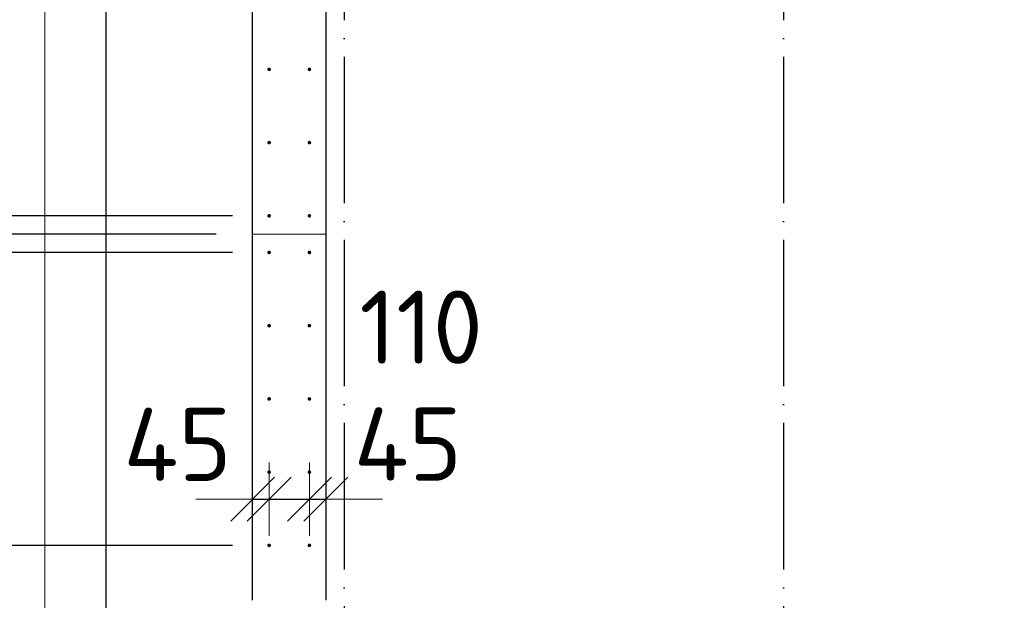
# Model space of a CAD drawing. Header units: millimetres. Extents: x 76517 to 124446, y -73423 to -21861.
# Tile 26 of 117: x 79113 to 81804, y -51400 to -49814. Entities that reach past the tile are written whole.
import ezdxf

# ---------------------------------------------------------------- set-up
doc = ezdxf.new("R2010")
doc.units = ezdxf.units.MM
doc.header["$PDMODE"] = 65
for name, pattern in [('______11', [500, 400, -50, 0, -50]), ('______2', [270, 200, -70]), ('______5', [1100, 800, -100, 100, -100])]:
    doc.linetypes.add(name, pattern=pattern)
for name, color, linetype, lineweight in [('Standard', 7, 'Continuous', 25), ('Арм.стержн. Выпуски', 180, 'Continuous', 35), ('Размерная линия_ общее', 7, 'Continuous', 13), ('Размерная линия_ общее_1', 7, 'Continuous', 13), ('Стена_ общее', 7, 'Continuous', 35), ('Фундамент_ общее', 7, 'Continuous', 35)]:
    doc.layers.add(name, color=color, linetype=linetype, lineweight=lineweight)
doc.layers.add('Осевая линия_ общее', color=7, linetype='______5', lineweight=13, true_color=0xa0a0a0)
doc.styles.add('ISOCPEUR', font='ISOCPEUR')
doc.dimstyles.new('DIMSTYLE_10', dxfattribs={"dimtxt": 200, "dimasz": 200, "dimexe": 0, "dimexo": 0, "dimgap": 100, "dimtad": 2, "dimdec": 0, "dimrnd": 5, "dimzin": 12, "dimdsep": 46, "dimtxsty": 'ISOCPEUR', "dimblk1": 'ALL_ML_STRICH', "dimblk2": 'ALL_ML_STRICH', "dimsah": 1, "dimcen": 0, "dimclrd": 7, "dimclre": 256, "dimclrt": 7, "dimadec": 0, "dimazin": 0, "dimtfac": 1, "dimtdec": 0, "dimtix": 1, "dimtmove": 2, "dimatfit": 3, "dimfxl": 0, "dimtvp": 1.2, "dimtzin": 0, "dimlwd": 0, "dimlwe": -3, "dimarcsym": 0})
doc.dimstyles.new('DIMSTYLE_27', dxfattribs={"dimtxt": 220, "dimasz": 250, "dimexe": 0, "dimexo": 0, "dimgap": 110, "dimtad": 0, "dimdec": 0, "dimrnd": 5, "dimzin": 12, "dimdsep": 46, "dimtxsty": 'ISOCPEUR', "dimblk1": 'ALL_ML_STRICH', "dimblk2": 'ALL_ML_STRICH', "dimsah": 1, "dimcen": 0, "dimclrd": 7, "dimclre": 256, "dimclrt": 7, "dimadec": 0, "dimazin": 0, "dimtfac": 1, "dimtdec": 0, "dimtix": 1, "dimtmove": 2, "dimatfit": 3, "dimfxl": 0, "dimtvp": 1.2, "dimtzin": 0, "dimlwd": 0, "dimlwe": -3, "dimarcsym": 0})
doc.dimstyles.new('DIMSTYLE_28', dxfattribs={"dimtxt": 220, "dimasz": 250, "dimexe": 0, "dimexo": 0, "dimgap": 110, "dimtad": 2, "dimdec": 0, "dimrnd": 5, "dimzin": 12, "dimdsep": 46, "dimtxsty": 'ISOCPEUR', "dimblk1": 'ALL_ML_STRICH', "dimblk2": 'ALL_ML_STRICH', "dimsah": 1, "dimcen": 0, "dimclrd": 7, "dimclre": 256, "dimclrt": 7, "dimadec": 0, "dimazin": 0, "dimtfac": 1, "dimtdec": 0, "dimtix": 1, "dimtmove": 2, "dimatfit": 3, "dimfxl": 0, "dimtvp": 1.2, "dimtzin": 0, "dimlwd": 0, "dimlwe": -3, "dimarcsym": 0})
doc.dimstyles.new('DIMSTYLE_3', dxfattribs={"dimtxt": 220, "dimasz": 250, "dimexe": 0, "dimexo": 0, "dimgap": 110, "dimtad": 2, "dimdec": 0, "dimrnd": 5, "dimzin": 12, "dimdsep": 46, "dimtxsty": 'ISOCPEUR', "dimblk1": 'ALL_ML_STRICH', "dimblk2": 'ALL_ML_STRICH', "dimsah": 1, "dimcen": 0, "dimclrd": 7, "dimclre": 256, "dimclrt": 7, "dimadec": 0, "dimazin": 0, "dimtfac": 1, "dimtdec": 0, "dimtix": 1, "dimtmove": 2, "dimatfit": 3, "dimfxl": 0, "dimtzin": 0, "dimlwd": 0, "dimlwe": -3, "dimarcsym": 0})

# ---------------------------------------------------------------- blocks, each defined once
blk = doc.blocks.new('ALL_ML_STRICH')
at = {"color": 0, "linetype": 'ByBlock', "lineweight": -2}
for p, q in [((0, -0.5), (0, 0.5)), ((-0.3, -0.3), (0.3, 0.3)), ((-1, 0), (0.5, 0))]:
    blk.add_line(p, q, dxfattribs=at)
blk = doc.blocks.new('*D114')
at = {"layer": 'DEFPOINTS', "color": 7, "linetype": 'Continuous', "lineweight": 13, "transparency": 33554687}
for p in [(79950, -51360), (79975, -51515), (79950, -52132.5)]:
    blk.add_point(p, dxfattribs=at)
at = {"layer": 'Размерная линия_ общее_1', "color": 253, "linetype": 'Continuous', "lineweight": -2, "true_color": 0xa0a0a0, "transparency": 33554687}
for p, q in [((79950, -51460), (79950, -52132.5)), ((79975, -51615), (79975, -52132.5))]:
    blk.add_line(p, q, dxfattribs=at)
at = {"layer": 'Размерная линия_ общее_1', "color": 7, "linetype": 'Continuous', "lineweight": -2, "transparency": 33554687}
blk.add_line((79950, -52132.5), (79975, -52132.5), dxfattribs=at)
at = {"layer": 'Размерная линия_ общее_1', "color": 7, "linetype": 'Continuous', "lineweight": 13, "transparency": 33554687, "xscale": 200, "yscale": 200, "zscale": 200}
blk.add_blockref('ALL_ML_STRICH', (79975, -52132.5), dxfattribs=at)
at = {"layer": 'Размерная линия_ общее_1', "color": 7, "linetype": 'Continuous', "lineweight": 13, "transparency": 33554687, "xscale": 200, "yscale": 200, "zscale": 200, "rotation": 180}
blk.add_blockref('ALL_ML_STRICH', (79950, -52132.5), dxfattribs=at)
at = {"layer": 'Размерная линия_ общее_1', "color": 7, "linetype": 'Continuous', "lineweight": 13, "transparency": 33554687, "insert": (79744.1, -51982.3), "char_height": 200, "width": 400, "attachment_point": 5, "style": 'ISOCPEUR'}
blk.add_mtext('\\A1;{25}', dxfattribs=at)
blk = doc.blocks.new('*D255')
at = {"layer": 'DEFPOINTS', "color": 7, "linetype": 'Continuous', "lineweight": 13, "transparency": 33554687}
for p in [(79795, -51036.7), (79750, -51123.9), (79750, -51152.3)]:
    blk.add_point(p, dxfattribs=at)
at = {"layer": 'Размерная линия_ общее_1', "color": 253, "linetype": 'Continuous', "lineweight": -2, "true_color": 0xa0a0a0, "transparency": 33554687}
for p, q in [((79750, -51123.9), (79750, -51123.9)), ((79795, -51123.9), (79795, -51123.9))]:
    blk.add_line(p, q, dxfattribs=at)
at = {"layer": 'Размерная линия_ общее_1', "color": 7, "linetype": 'Continuous', "lineweight": -2, "transparency": 33554687}
blk.add_line((79750, -51123.9), (79795, -51123.9), dxfattribs=at)
at = {"layer": 'Размерная линия_ общее_1', "color": 7, "linetype": 'Continuous', "lineweight": 13, "transparency": 33554687, "xscale": 200, "yscale": 200, "zscale": 200}
blk.add_blockref('ALL_ML_STRICH', (79795, -51123.9), dxfattribs=at)
at = {"layer": 'Размерная линия_ общее_1', "color": 7, "linetype": 'Continuous', "lineweight": 13, "transparency": 33554687, "xscale": 200, "yscale": 200, "zscale": 200, "rotation": 180}
blk.add_blockref('ALL_ML_STRICH', (79750, -51123.9), dxfattribs=at)
at = {"layer": 'Размерная линия_ общее_1', "color": 7, "linetype": 'Continuous', "lineweight": 13, "transparency": 33554687, "insert": (79544.9, -50974.1), "char_height": 200, "width": 400, "attachment_point": 5, "style": 'ISOCPEUR'}
blk.add_mtext('\\A1;{45}', dxfattribs=at)
blk = doc.blocks.new('*D256')
at = {"layer": 'DEFPOINTS', "color": 7, "linetype": 'Continuous', "lineweight": 13, "transparency": 33554687}
for p in [(79795, -51036.7), (79905, -51036.7), (79795, -51123.9)]:
    blk.add_point(p, dxfattribs=at)
at = {"layer": 'Размерная линия_ общее_1', "color": 253, "linetype": 'Continuous', "lineweight": -2, "true_color": 0xa0a0a0, "transparency": 33554687}
for p, q in [((79795, -51123.9), (79795, -51123.9)), ((79905, -51123.9), (79905, -51123.9))]:
    blk.add_line(p, q, dxfattribs=at)
at = {"layer": 'Размерная линия_ общее_1', "color": 7, "linetype": 'Continuous', "lineweight": -2, "transparency": 33554687}
blk.add_line((79795, -51123.9), (79905, -51123.9), dxfattribs=at)
at = {"layer": 'Размерная линия_ общее_1', "color": 7, "linetype": 'Continuous', "lineweight": 13, "transparency": 33554687, "xscale": 200, "yscale": 200, "zscale": 200, "rotation": 180}
blk.add_blockref('ALL_ML_STRICH', (79795, -51123.9), dxfattribs=at)
at = {"layer": 'Размерная линия_ общее_1', "color": 7, "linetype": 'Continuous', "lineweight": 13, "transparency": 33554687, "xscale": 200, "yscale": 200, "zscale": 200}
blk.add_blockref('ALL_ML_STRICH', (79905, -51123.9), dxfattribs=at)
at = {"layer": 'Размерная линия_ общее_1', "color": 7, "linetype": 'Continuous', "lineweight": 13, "transparency": 33554687, "insert": (80210.5, -50654.1), "char_height": 200, "width": 600, "attachment_point": 5, "style": 'ISOCPEUR'}
blk.add_mtext('\\A1;{110}', dxfattribs=at)
blk = doc.blocks.new('*D257')
at = {"layer": 'DEFPOINTS', "color": 7, "linetype": 'Continuous', "lineweight": 13, "transparency": 33554687}
for p in [(79905, -51036.7), (79905, -51123.9), (79950, -51162.3)]:
    blk.add_point(p, dxfattribs=at)
at = {"layer": 'Размерная линия_ общее_1', "color": 253, "linetype": 'Continuous', "lineweight": -2, "true_color": 0xa0a0a0, "transparency": 33554687}
for p, q in [((79905, -51123.9), (79905, -51123.9)), ((79950, -51123.9), (79950, -51123.9))]:
    blk.add_line(p, q, dxfattribs=at)
at = {"layer": 'Размерная линия_ общее_1', "color": 7, "linetype": 'Continuous', "lineweight": -2, "transparency": 33554687}
blk.add_line((79905, -51123.9), (79950, -51123.9), dxfattribs=at)
at = {"layer": 'Размерная линия_ общее_1', "color": 7, "linetype": 'Continuous', "lineweight": 13, "transparency": 33554687, "xscale": 200, "yscale": 200, "zscale": 200}
blk.add_blockref('ALL_ML_STRICH', (79950, -51123.9), dxfattribs=at)
at = {"layer": 'Размерная линия_ общее_1', "color": 7, "linetype": 'Continuous', "lineweight": 13, "transparency": 33554687, "xscale": 200, "yscale": 200, "zscale": 200, "rotation": 180}
blk.add_blockref('ALL_ML_STRICH', (79905, -51123.9), dxfattribs=at)
at = {"layer": 'Размерная линия_ общее_1', "color": 7, "linetype": 'Continuous', "lineweight": 13, "transparency": 33554687, "insert": (80174.2, -50973.4), "char_height": 200, "width": 400, "attachment_point": 5, "style": 'ISOCPEUR'}
blk.add_mtext('\\A1;{45}', dxfattribs=at)
blk = doc.blocks.new('*D301')
at = {"layer": 'DEFPOINTS', "color": 7, "linetype": 'Continuous', "lineweight": 13, "transparency": 33554687}
for p in [(79795, -51445), (78426.9, -51555), (79795, -51555)]:
    blk.add_point(p, dxfattribs=at)
at = {"layer": 'Размерная линия_ общее', "color": 253, "linetype": 'Continuous', "lineweight": -2, "true_color": 0xa0a0a0, "transparency": 33554687}
for p, q in [((79695, -51445), (78426.9, -51445)), ((79695, -51555), (78426.9, -51555))]:
    blk.add_line(p, q, dxfattribs=at)
at = {"layer": 'Размерная линия_ общее', "color": 7, "linetype": 'Continuous', "lineweight": -2, "transparency": 33554687}
blk.add_line((78426.9, -51555), (78426.9, -51445), dxfattribs=at)
at = {"layer": 'Размерная линия_ общее', "color": 7, "linetype": 'Continuous', "lineweight": 13, "transparency": 33554687, "xscale": 250, "yscale": 250, "zscale": 250}
for p, rotation in [((78426.9, -51555), 270), ((78426.9, -51445), 90)]:
    blk.add_blockref('ALL_ML_STRICH', p, dxfattribs=dict(at, rotation=rotation))
at = {"layer": 'Размерная линия_ общее', "color": 7, "linetype": 'Continuous', "lineweight": 13, "transparency": 33554687, "insert": (78688.8, -51739.8), "char_height": 220, "width": 660, "attachment_point": 5, "rotation": 90, "style": 'ISOCPEUR'}
blk.add_mtext('\\A1;{110}', dxfattribs=at)
blk = doc.blocks.new('*D302')
at = {"layer": 'DEFPOINTS', "color": 7, "linetype": 'Continuous', "lineweight": 13, "transparency": 33554687}
for p in [(79795, -51250), (78426.9, -51445), (79795, -51445)]:
    blk.add_point(p, dxfattribs=at)
at = {"layer": 'Размерная линия_ общее', "color": 253, "linetype": 'Continuous', "lineweight": -2, "true_color": 0xa0a0a0, "transparency": 33554687}
for p, q in [((79695, -51250), (78426.9, -51250)), ((79695, -51445), (78426.9, -51445))]:
    blk.add_line(p, q, dxfattribs=at)
at = {"layer": 'Размерная линия_ общее', "color": 7, "linetype": 'Continuous', "lineweight": -2, "transparency": 33554687}
blk.add_line((78426.9, -51445), (78426.9, -51250), dxfattribs=at)
at = {"layer": 'Размерная линия_ общее', "color": 7, "linetype": 'Continuous', "lineweight": 13, "transparency": 33554687, "xscale": 250, "yscale": 250, "zscale": 250}
for p, rotation in [((78426.9, -51250), 90), ((78426.9, -51445), 270)]:
    blk.add_blockref('ALL_ML_STRICH', p, dxfattribs=dict(at, rotation=rotation))
at = {"layer": 'Размерная линия_ общее', "color": 7, "linetype": 'Continuous', "lineweight": 13, "transparency": 33554687, "insert": (77937, -51035.3), "char_height": 220, "width": 660, "attachment_point": 5, "rotation": 90, "style": 'ISOCPEUR'}
blk.add_mtext('\\A1;{195}', dxfattribs=at)
blk = doc.blocks.new('*D303')
at = {"layer": 'DEFPOINTS', "color": 7, "linetype": 'Continuous', "lineweight": 13, "transparency": 33554687}
for p in [(79795, -50450), (78426.9, -51250), (79795, -51250)]:
    blk.add_point(p, dxfattribs=at)
at = {"layer": 'Размерная линия_ общее', "color": 253, "linetype": 'Continuous', "lineweight": -2, "true_color": 0xa0a0a0, "transparency": 33554687}
for p, q in [((79695, -50450), (78426.9, -50450)), ((79695, -51250), (78426.9, -51250))]:
    blk.add_line(p, q, dxfattribs=at)
at = {"layer": 'Размерная линия_ общее', "color": 7, "linetype": 'Continuous', "lineweight": -2, "transparency": 33554687}
blk.add_line((78426.9, -51250), (78426.9, -50450), dxfattribs=at)
at = {"layer": 'Размерная линия_ общее', "color": 7, "linetype": 'Continuous', "lineweight": 13, "transparency": 33554687, "xscale": 250, "yscale": 250, "zscale": 250}
for p, rotation in [((78426.9, -50450), 90), ((78426.9, -51250), 270)]:
    blk.add_blockref('ALL_ML_STRICH', p, dxfattribs=dict(at, rotation=rotation))
at = {"layer": 'Размерная линия_ общее', "color": 7, "linetype": 'Continuous', "lineweight": 13, "transparency": 33554687, "insert": (78266.9, -50839), "char_height": 220, "width": 660, "attachment_point": 5, "rotation": 90, "style": 'ISOCPEUR'}
blk.add_mtext('\\A1;{800}', dxfattribs=at)
blk = doc.blocks.new('*D304')
at = {"layer": 'DEFPOINTS', "color": 7, "linetype": 'Continuous', "lineweight": 13, "transparency": 33554687}
for p in [(79750, -50400), (78426.9, -50450), (79795, -50450)]:
    blk.add_point(p, dxfattribs=at)
at = {"layer": 'Размерная линия_ общее', "color": 253, "linetype": 'Continuous', "lineweight": -2, "true_color": 0xa0a0a0, "transparency": 33554687}
for p, q in [((79650, -50400), (78426.9, -50400)), ((79695, -50450), (78426.9, -50450))]:
    blk.add_line(p, q, dxfattribs=at)
at = {"layer": 'Размерная линия_ общее', "color": 7, "linetype": 'Continuous', "lineweight": -2, "transparency": 33554687}
blk.add_line((78426.9, -50450), (78426.9, -50400), dxfattribs=at)
at = {"layer": 'Размерная линия_ общее', "color": 7, "linetype": 'Continuous', "lineweight": 13, "transparency": 33554687, "xscale": 250, "yscale": 250, "zscale": 250}
for p, rotation in [((78426.9, -50450), 270), ((78426.9, -50400), 90)]:
    blk.add_blockref('ALL_ML_STRICH', p, dxfattribs=dict(at, rotation=rotation))
at = {"layer": 'Размерная линия_ общее', "color": 7, "linetype": 'Continuous', "lineweight": 13, "transparency": 33554687, "insert": (77929.3, -50614.5), "char_height": 220, "width": 440, "attachment_point": 5, "rotation": 90, "style": 'ISOCPEUR'}
blk.add_mtext('\\A1;{50}', dxfattribs=at)
blk = doc.blocks.new('*D305')
at = {"layer": 'DEFPOINTS', "color": 7, "linetype": 'Continuous', "lineweight": 13, "transparency": 33554687}
for p in [(79795, -50350), (78426.9, -50400), (79750, -50400)]:
    blk.add_point(p, dxfattribs=at)
at = {"layer": 'Размерная линия_ общее', "color": 253, "linetype": 'Continuous', "lineweight": -2, "true_color": 0xa0a0a0, "transparency": 33554687}
for p, q in [((79695, -50350), (78426.9, -50350)), ((79650, -50400), (78426.9, -50400))]:
    blk.add_line(p, q, dxfattribs=at)
at = {"layer": 'Размерная линия_ общее', "color": 7, "linetype": 'Continuous', "lineweight": -2, "transparency": 33554687}
blk.add_line((78426.9, -50400), (78426.9, -50350), dxfattribs=at)
at = {"layer": 'Размерная линия_ общее', "color": 7, "linetype": 'Continuous', "lineweight": 13, "transparency": 33554687, "xscale": 250, "yscale": 250, "zscale": 250}
for p, rotation in [((78426.9, -50400), 270), ((78426.9, -50350), 90)]:
    blk.add_blockref('ALL_ML_STRICH', p, dxfattribs=dict(at, rotation=rotation))
at = {"layer": 'Размерная линия_ общее', "color": 7, "linetype": 'Continuous', "lineweight": 13, "transparency": 33554687, "insert": (77889.1, -50070), "char_height": 220, "width": 440, "attachment_point": 5, "rotation": 90, "style": 'ISOCPEUR'}
blk.add_mtext('\\A1;{50}', dxfattribs=at)
blk = doc.blocks.new('*D306')
at = {"layer": 'DEFPOINTS', "color": 7, "linetype": 'Continuous', "lineweight": 13, "transparency": 33554687}
for p in [(79795, -49350), (78426.9, -50350), (79795, -50350)]:
    blk.add_point(p, dxfattribs=at)
at = {"layer": 'Размерная линия_ общее', "color": 253, "linetype": 'Continuous', "lineweight": -2, "true_color": 0xa0a0a0, "transparency": 33554687}
for p, q in [((79695, -49350), (78426.9, -49350)), ((79695, -50350), (78426.9, -50350))]:
    blk.add_line(p, q, dxfattribs=at)
at = {"layer": 'Размерная линия_ общее', "color": 7, "linetype": 'Continuous', "lineweight": -2, "transparency": 33554687}
blk.add_line((78426.9, -50350), (78426.9, -49350), dxfattribs=at)
at = {"layer": 'Размерная линия_ общее', "color": 7, "linetype": 'Continuous', "lineweight": 13, "transparency": 33554687, "xscale": 250, "yscale": 250, "zscale": 250}
for p, rotation in [((78426.9, -49350), 90), ((78426.9, -50350), 270)]:
    blk.add_blockref('ALL_ML_STRICH', p, dxfattribs=dict(at, rotation=rotation))
at = {"layer": 'Размерная линия_ общее', "color": 7, "linetype": 'Continuous', "lineweight": 13, "transparency": 33554687, "insert": (78156.9, -50224), "char_height": 220, "width": 11, "attachment_point": 1, "rotation": 90, "line_spacing_factor": 0.60241, "style": 'ISOCPEUR'}
blk.add_mtext('5х200', dxfattribs=at)

msp = doc.modelspace()

# ---------------------------------------------------------------- hatches: boundary and pattern name
at = {"layer": 'Арм.стержн. Выпуски', "linetype": 'Continuous', "lineweight": 35, "transparency": 33554687}
for points in [[(79800, -49950), (79799.6, -49948.1), (79798.5, -49946.5), (79796.9, -49945.4), (79795, -49945), (79793.1, -49945.4), (79791.5, -49946.5), (79790.4, -49948.1), (79790, -49950), (79790.4, -49951.9), (79791.5, -49953.5), (79793.1, -49954.6), (79795, -49955), (79796.9, -49954.6), (79798.5, -49953.5), (79799.6, -49951.9)], [(79910, -49950), (79909.6, -49948.1), (79908.5, -49946.5), (79906.9, -49945.4), (79905, -49945), (79903.1, -49945.4), (79901.5, -49946.5), (79900.4, -49948.1), (79900, -49950), (79900.4, -49951.9), (79901.5, -49953.5), (79903.1, -49954.6), (79905, -49955), (79906.9, -49954.6), (79908.5, -49953.5), (79909.6, -49951.9)], [(79800, -50150), (79799.6, -50148.1), (79798.5, -50146.5), (79796.9, -50145.4), (79795, -50145), (79793.1, -50145.4), (79791.5, -50146.5), (79790.4, -50148.1), (79790, -50150), (79790.4, -50151.9), (79791.5, -50153.5), (79793.1, -50154.6), (79795, -50155), (79796.9, -50154.6), (79798.5, -50153.5), (79799.6, -50151.9)], [(79910, -50150), (79909.6, -50148.1), (79908.5, -50146.5), (79906.9, -50145.4), (79905, -50145), (79903.1, -50145.4), (79901.5, -50146.5), (79900.4, -50148.1), (79900, -50150), (79900.4, -50151.9), (79901.5, -50153.5), (79903.1, -50154.6), (79905, -50155), (79906.9, -50154.6), (79908.5, -50153.5), (79909.6, -50151.9)], [(79800, -50350), (79799.6, -50348.1), (79798.5, -50346.5), (79796.9, -50345.4), (79795, -50345), (79793.1, -50345.4), (79791.5, -50346.5), (79790.4, -50348.1), (79790, -50350), (79790.4, -50351.9), (79791.5, -50353.5), (79793.1, -50354.6), (79795, -50355), (79796.9, -50354.6), (79798.5, -50353.5), (79799.6, -50351.9)], [(79910, -50350), (79909.6, -50348.1), (79908.5, -50346.5), (79906.9, -50345.4), (79905, -50345), (79903.1, -50345.4), (79901.5, -50346.5), (79900.4, -50348.1), (79900, -50350), (79900.4, -50351.9), (79901.5, -50353.5), (79903.1, -50354.6), (79905, -50355), (79906.9, -50354.6), (79908.5, -50353.5), (79909.6, -50351.9)], [(79800, -50450), (79799.6, -50448.1), (79798.5, -50446.5), (79796.9, -50445.4), (79795, -50445), (79793.1, -50445.4), (79791.5, -50446.5), (79790.4, -50448.1), (79790, -50450), (79790.4, -50451.9), (79791.5, -50453.5), (79793.1, -50454.6), (79795, -50455), (79796.9, -50454.6), (79798.5, -50453.5), (79799.6, -50451.9)], [(79910, -50450), (79909.6, -50448.1), (79908.5, -50446.5), (79906.9, -50445.4), (79905, -50445), (79903.1, -50445.4), (79901.5, -50446.5), (79900.4, -50448.1), (79900, -50450), (79900.4, -50451.9), (79901.5, -50453.5), (79903.1, -50454.6), (79905, -50455), (79906.9, -50454.6), (79908.5, -50453.5), (79909.6, -50451.9)], [(79800, -50650), (79799.6, -50648.1), (79798.5, -50646.5), (79796.9, -50645.4), (79795, -50645), (79793.1, -50645.4), (79791.5, -50646.5), (79790.4, -50648.1), (79790, -50650), (79790.4, -50651.9), (79791.5, -50653.5), (79793.1, -50654.6), (79795, -50655), (79796.9, -50654.6), (79798.5, -50653.5), (79799.6, -50651.9)], [(79910, -50650), (79909.6, -50648.1), (79908.5, -50646.5), (79906.9, -50645.4), (79905, -50645), (79903.1, -50645.4), (79901.5, -50646.5), (79900.4, -50648.1), (79900, -50650), (79900.4, -50651.9), (79901.5, -50653.5), (79903.1, -50654.6), (79905, -50655), (79906.9, -50654.6), (79908.5, -50653.5), (79909.6, -50651.9)], [(79800, -50850), (79799.6, -50848.1), (79798.5, -50846.5), (79796.9, -50845.4), (79795, -50845), (79793.1, -50845.4), (79791.5, -50846.5), (79790.4, -50848.1), (79790, -50850), (79790.4, -50851.9), (79791.5, -50853.5), (79793.1, -50854.6), (79795, -50855), (79796.9, -50854.6), (79798.5, -50853.5), (79799.6, -50851.9)], [(79910, -50850), (79909.6, -50848.1), (79908.5, -50846.5), (79906.9, -50845.4), (79905, -50845), (79903.1, -50845.4), (79901.5, -50846.5), (79900.4, -50848.1), (79900, -50850), (79900.4, -50851.9), (79901.5, -50853.5), (79903.1, -50854.6), (79905, -50855), (79906.9, -50854.6), (79908.5, -50853.5), (79909.6, -50851.9)], [(79800, -51050), (79799.6, -51048.1), (79798.5, -51046.5), (79796.9, -51045.4), (79795, -51045), (79793.1, -51045.4), (79791.5, -51046.5), (79790.4, -51048.1), (79790, -51050), (79790.4, -51051.9), (79791.5, -51053.5), (79793.1, -51054.6), (79795, -51055), (79796.9, -51054.6), (79798.5, -51053.5), (79799.6, -51051.9)], [(79910, -51050), (79909.6, -51048.1), (79908.5, -51046.5), (79906.9, -51045.4), (79905, -51045), (79903.1, -51045.4), (79901.5, -51046.5), (79900.4, -51048.1), (79900, -51050), (79900.4, -51051.9), (79901.5, -51053.5), (79903.1, -51054.6), (79905, -51055), (79906.9, -51054.6), (79908.5, -51053.5), (79909.6, -51051.9)], [(79800, -51250), (79799.6, -51248.1), (79798.5, -51246.5), (79796.9, -51245.4), (79795, -51245), (79793.1, -51245.4), (79791.5, -51246.5), (79790.4, -51248.1), (79790, -51250), (79790.4, -51251.9), (79791.5, -51253.5), (79793.1, -51254.6), (79795, -51255), (79796.9, -51254.6), (79798.5, -51253.5), (79799.6, -51251.9)], [(79910, -51250), (79909.6, -51248.1), (79908.5, -51246.5), (79906.9, -51245.4), (79905, -51245), (79903.1, -51245.4), (79901.5, -51246.5), (79900.4, -51248.1), (79900, -51250), (79900.4, -51251.9), (79901.5, -51253.5), (79903.1, -51254.6), (79905, -51255), (79906.9, -51254.6), (79908.5, -51253.5), (79909.6, -51251.9)]]:
    msp.add_hatch(color=4, dxfattribs=at).paths.add_polyline_path(points)

# ---------------------------------------------------------------- linework, layer by layer
at = {"layer": 'Standard', "color": 7, "linetype": 'Continuous', "lineweight": 13, "transparency": 33554687}
msp.add_lwpolyline([(79182.6, -70750), (105457, -70750), (105457, -23310), (79182.6, -23310), (79182.6, -70750)], dxfattribs=at)
at = {"layer": 'Осевая линия_ общее', "color": 253, "linetype": '______11', "lineweight": -3, "true_color": 0xa0a0a0, "transparency": 33554687}
for p, q in [((80000, -23410), (80000, -72827.9)), ((81200, -23410), (81200, -72827.9))]:
    msp.add_line(p, q, dxfattribs=at)
at = {"layer": 'Стена_ общее', "color": 7, "linetype": 'Continuous', "lineweight": 25, "transparency": 33554687}
for p, q in [((79750, -51400), (79750, -48100)), ((79750, -51400), (79750, -48100)), ((79950, -48300), (79950, -51400)), ((79950, -48300), (79950, -51400))]:
    msp.add_line(p, q, dxfattribs=at)
at = {"layer": 'Стена_ общее', "color": 253, "linetype": '______2', "lineweight": 18, "true_color": 0xababab, "transparency": 33554687}
msp.add_line((79750, -50400), (79950, -50400), dxfattribs=at)
msp.add_line((79750, -50400), (79950, -50400), dxfattribs=at)
at = {"layer": 'Фундамент_ общее', "color": 7, "lineweight": 25, "transparency": 33554687}
msp.add_line((79350, -52000), (79350, -47700), dxfattribs=at)
at = {"layer": 'Фундамент_ общее', "color": 7, "linetype": 'Continuous', "lineweight": 25, "transparency": 33554687}
msp.add_line((79350, -52000), (79350, -47700), dxfattribs=at)

# ---------------------------------------------------------------- dimensions: what is measured, and where the dimension line sits
at = {"layer": 'Размерная линия_ общее', "color": 7, "linetype": 'Continuous', "lineweight": 13, "transparency": 33554687}
dim = msp.add_linear_dim(base=(78426.9, -49350), p1=(79695, -50350), p2=(79695, -49350), angle=90, text='5х200', dimstyle='DIMSTYLE_3', override={"dimpost": '<>', "dimclrd": 7, "dimclre": 253, "dimclrt": 7, "dimlwd": 0, "dimlwe": 65533}, dxfattribs=at)
dim.commit()
dim.dimension.update_dxf_attribs({"geometry": '*D306', "text_midpoint": (78316.9, -49850), "dimtype": 160})
for base, p1, p2, dimstyle, picture, middle in [((78426.9, -50350), (79650, -50400), (79695, -50350), 'DIMSTYLE_28', '*D305', (77889.1, -50070)), ((78426.9, -50400), (79695, -50450), (79650, -50400), 'DIMSTYLE_28', '*D304', (77929.3, -50614.5)), ((78426.9, -50450), (79695, -51250), (79695, -50450), 'DIMSTYLE_3', '*D303', (78266.9, -50839)), ((78426.9, -51250), (79695, -51445), (79695, -51250), 'DIMSTYLE_28', '*D302', (77937, -51035.3)), ((78426.9, -51445), (79695, -51555), (79695, -51445), 'DIMSTYLE_27', '*D301', (78688.8, -51739.8))]:
    dim = msp.add_linear_dim(base=base, p1=p1, p2=p2, angle=90, dimstyle=dimstyle, override={"dimpost": '<>', "dimclrd": 7, "dimclre": 253, "dimclrt": 7, "dimlwd": 0, "dimlwe": 65533}, dxfattribs=at)
    dim.commit()
    dim.dimension.update_dxf_attribs({"geometry": picture, "text_midpoint": middle, "dimtype": 160})
at = {"layer": 'Размерная линия_ общее_1', "color": 7, "linetype": 'Continuous', "lineweight": 13, "transparency": 33554687}
for base, p1, p2, picture, middle in [((79905, -51123.9), (79795, -51123.9), (79905, -51123.9), '*D256', (80210.5, -50654.1)), ((79795, -51123.9), (79750, -51123.9), (79795, -51123.9), '*D255', (79544.9, -50974.1)), ((79950, -51123.9), (79905, -51123.9), (79950, -51123.9), '*D257', (80174.2, -50973.4)), ((79975, -52132.5), (79950, -51460), (79975, -51615), '*D114', (79744.1, -51982.3))]:
    dim = msp.add_linear_dim(base=base, p1=p1, p2=p2, dimstyle='DIMSTYLE_10', override={"dimpost": '<>', "dimclrd": 7, "dimclre": 253, "dimclrt": 7, "dimlwd": 0, "dimlwe": 65533}, dxfattribs=at)
    dim.commit()
    dim.dimension.update_dxf_attribs({"geometry": picture, "text_midpoint": middle, "dimtype": 160})

doc.saveas('drawing.dxf')
